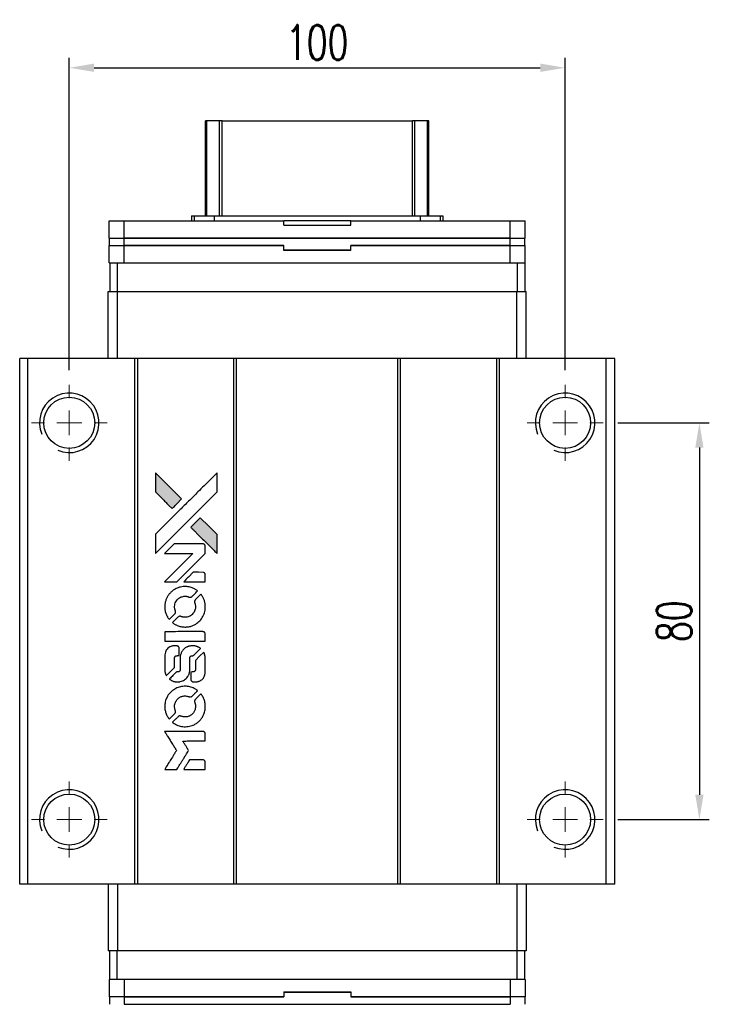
# Model space of a CAD drawing. Header units: millimetres. Extents: x 1354 to 1860, y 187 to 611.
# Tile 2 of 3: x 1386 to 1525, y 412 to 611. Entities that reach past the tile are written whole.
import ezdxf

# ---------------------------------------------------------------- set-up
doc = ezdxf.new("R2010")
doc.units = ezdxf.units.MM
doc.header["$LTSCALE"] = 2
doc.header["$PDSIZE"] = -1
doc.layers.add('DIM', color=4, linetype='Continuous')
doc.styles.add('DIM-7', font='SIMPLEX.shx', dxfattribs={"width": 0.7, "bigfont": 'chineset.shx'})
doc.dimstyles.new('CNS', dxfattribs={"dimtxt": 3.5, "dimasz": 2.5, "dimexe": 1, "dimexo": 1.5, "dimgap": 0.09, "dimtad": 0, "dimdsep": 46, "dimtxsty": 'DIM-7', "dimcen": 0.09, "dimclrd": 1, "dimclre": 1, "dimclrt": 4, "dimadec": 0, "dimazin": 0, "dimtfac": 1, "dimtix": 1, "dimtmove": 2, "dimatfit": 3, "dimfxl": 1, "dimtvp": 0.971429, "dimtolj": 1, "dimarcsym": 0})

# ---------------------------------------------------------------- blocks, each defined once
blk = doc.blocks.new('SW_CENTERMARKSYMBOL_3')
at = {"color": 0, "linetype": 'Continuous', "lineweight": 18}
for p, q in [((0, 5), (0, 7.65)), ((0, 0), (0, 2.5)), ((-5, 0), (-7.65, 0)), ((0, 0), (-2.5, 0)), ((0, 0), (0, -2.5)), ((0, 0), (2.5, 0)), ((5, 0), (7.65, 0)), ((0, -5), (0, -7.65))]:
    blk.add_line(p, q, dxfattribs=at)
blk = doc.blocks.new('SW_CENTERMARKSYMBOL_4')
at = {"color": 0, "linetype": 'Continuous', "lineweight": 18}
for p, q in [((0, 5), (0, 7.65)), ((0, 0), (0, 2.5)), ((-5, 0), (-7.65, 0)), ((0, 0), (-2.5, 0)), ((0, 0), (0, -2.5)), ((0, 0), (2.5, 0)), ((5, 0), (7.65, 0)), ((0, -5), (0, -7.65))]:
    blk.add_line(p, q, dxfattribs=at)
blk = doc.blocks.new('SW_CENTERMARKSYMBOL_5')
at = {"color": 0, "linetype": 'Continuous', "lineweight": 18}
for p, q in [((0, 5), (0, 7.65)), ((0, 0), (0, 2.5)), ((-5, 0), (-7.65, 0)), ((0, 0), (-2.5, 0)), ((0, 0), (0, -2.5)), ((0, 0), (2.5, 0)), ((5, 0), (7.65, 0)), ((0, -5), (0, -7.65))]:
    blk.add_line(p, q, dxfattribs=at)
blk = doc.blocks.new('SW_CENTERMARKSYMBOL_6')
at = {"color": 0, "linetype": 'Continuous', "lineweight": 18}
for p, q in [((0, 5), (0, 7.65)), ((0, 0), (0, 2.5)), ((-5, 0), (-7.65, 0)), ((0, 0), (-2.5, 0)), ((0, 0), (0, -2.5)), ((0, 0), (2.5, 0)), ((5, 0), (7.65, 0)), ((0, -5), (0, -7.65))]:
    blk.add_line(p, q, dxfattribs=at)
blk = doc.blocks.new('LOGO')
at = {"linetype": 'Continuous'}
h = blk.add_hatch(color=22, dxfattribs=at)
h.dxf.hatch_style = 1
h.paths.add_polyline_path([(513.28, 1429.74), (513.28, 1427.8), (513.28, 1425.87), (514.96, 1424.21, 0.000288), (515.6, 1423.57, 0.000479), (516.15, 1423.03, 0.000013), (516.64, 1422.54, 0.197177), (516.65, 1422.54, 0.197497), (516.65, 1422.54, 0.00004), (516.94, 1422.82, 0.000834), (517.25, 1423.13, 0.000506), (517.61, 1423.5), (518.57, 1424.46), (515.93, 1427.1)])
h.paths.add_polyline_path([(522.33, 1420.69), (521.37, 1419.73, 0.000476), (521, 1419.36, 0.000789), (520.69, 1419.05, 0.000035), (520.41, 1418.76, 0.19758), (520.41, 1418.76, 0.198396), (520.41, 1418.75, 0.000019), (520.8, 1418.37, 0.000582), (521.22, 1417.94, 0.000351), (521.72, 1417.44, 0.000108), (523.84, 1415.33, 0.000692), (524.92, 1414.26, 0.000077), (525.67, 1413.52, 0.197527), (525.69, 1413.51, 0.410181), (525.71, 1413.52, 0.000493), (525.71, 1413.92, 0.002424), (525.71, 1414.46, 0.000529), (525.72, 1415.41), (525.72, 1417.3), (524.02, 1418.99)])
at = {"color": 22}
for points in [[(514.96, 1424.21, 0.000288), (515.6, 1423.57, 0.000479), (516.15, 1423.03, 0.000013), (516.64, 1422.54, 0.197177), (516.65, 1422.54, 0.197497), (516.65, 1422.54, 0.00004), (516.94, 1422.82, 0.000836), (517.25, 1423.13, 0.000505), (517.61, 1423.5), (518.57, 1424.46), (515.93, 1427.1), (513.28, 1429.74), (513.28, 1427.8), (513.28, 1425.87)], [(515.61, 1415.78, -0.000056), (516.77, 1416.94, -0.000021), (518.39, 1418.56, -0.000021), (520.16, 1420.33, -0.000025), (521.82, 1421.99), (525.72, 1425.87), (525.71, 1427.79), (525.71, 1429.72), (523.09, 1427.12, 0.000274), (521.84, 1425.87, 0.000123), (520.19, 1424.23, 0.000121), (518.45, 1422.5, 0.000165), (516.88, 1420.93), (513.28, 1417.34), (513.28, 1415.4), (513.28, 1413.46)], [(521.72, 1417.44, 0.000108), (523.84, 1415.33, 0.000692), (524.92, 1414.26, 0.000077), (525.67, 1413.52, 0.197527), (525.69, 1413.51, 0.410182), (525.71, 1413.52, 0.000493), (525.71, 1413.92, 0.002424), (525.71, 1414.46, 0.000529), (525.72, 1415.41), (525.72, 1417.3), (524.02, 1418.99), (522.33, 1420.69), (521.37, 1419.73, 0.000476), (521, 1419.36, 0.000789), (520.69, 1419.05, 0.000035), (520.41, 1418.76, 0.19758), (520.41, 1418.76, 0.198396), (520.41, 1418.75, 0.000019), (520.8, 1418.37, 0.000582), (521.22, 1417.94, 0.000351)], [(516.36, 1407.75), (517.6, 1407.75), (520.46, 1410.62), (523.32, 1413.48), (523.32, 1414.28, 0.0008), (523.31, 1414.79, 0.010795), (523.31, 1414.98, 0.030495), (523.29, 1415.08, 0.080372), (523.27, 1415.15, 0.03816), (523.23, 1415.22, 0.041799), (523.17, 1415.28, 0.042486), (523.11, 1415.33, 0.042078), (523.04, 1415.37, 0.099276), (522.95, 1415.39, 0.003302), (522.55, 1415.39, 0.002586), (521.85, 1415.4, 0.000204), (520, 1415.39), (517.04, 1415.39), (516.09, 1414.44), (515.14, 1413.48), (517.99, 1413.47), (520.84, 1413.46), (518.02, 1410.66, 0.000253), (516.93, 1409.58, 0.000412), (516.02, 1408.66, 0.000041), (515.19, 1407.84, 0.041338), (515.16, 1407.8), (515.12, 1407.75)], [(521.16, 1407.75), (523.32, 1407.75), (523.32, 1408.55), (523.31, 1409.36), (523.25, 1409.45, 0.03146), (523.22, 1409.49, 0.026444), (523.19, 1409.54, 0.026444), (523.15, 1409.57, 0.031457), (523.1, 1409.6), (523.01, 1409.66), (521.94, 1409.67), (520.87, 1409.67), (519.94, 1408.72, 0.000745), (519.58, 1408.36, 0.001228), (519.28, 1408.05, 0.000087), (519.01, 1407.77, 0.195134), (519, 1407.76, 0.412117), (519.01, 1407.76, 0.000048), (519.64, 1407.75, 0.00109), (520.34, 1407.75, 0.000653)], [(515.19, 1402.27, 0.023681), (515.24, 1401.94, 0.022402), (515.32, 1401.6, 0.021929), (515.44, 1401.26, 0.020503), (515.59, 1400.93, 0.013745), (515.69, 1400.74, 0.009767), (515.81, 1400.53, 0.009658), (515.93, 1400.35, 0.027804), (516.02, 1400.22), (516.06, 1400.18), (516.66, 1400.77, 0.002053), (516.95, 1401.06, 0.006738), (517.13, 1401.26, 0.007826), (517.26, 1401.39, 0.063909), (517.3, 1401.46, 0.061532), (517.34, 1401.57, 0.068674), (517.35, 1401.68, 0.052072), (517.33, 1401.81, 0.019648), (517.27, 1401.99, -0.018366), (517.21, 1402.2, -0.0288), (517.17, 1402.39, -0.029061), (517.15, 1402.58, -0.019155), (517.15, 1402.81, -0.053809), (517.22, 1403.28, -0.058833), (517.39, 1403.72, -0.058566), (517.66, 1404.11, -0.052525), (518.02, 1404.44, -0.044733), (518.32, 1404.63, -0.040573), (518.67, 1404.76, -0.041123), (519.02, 1404.84, -0.04951), (519.36, 1404.85, -0.017369), (519.52, 1404.84, -0.024255), (519.67, 1404.81, -0.023787), (519.81, 1404.77, -0.015798), (519.96, 1404.71, 0.010631), (520.06, 1404.67, 0.033653), (520.13, 1404.65, 0.037806), (520.2, 1404.64, 0.016307), (520.29, 1404.64, 0.068179), (520.46, 1404.67, 0.095747), (520.6, 1404.74, 0.033418), (520.78, 1404.9, 0.002133), (521.29, 1405.42, 0.001452), (521.57, 1405.71, 0.012393), (521.7, 1405.84, 0.020479), (521.76, 1405.92, 0.344362), (521.76, 1405.95, 0.074287), (521.69, 1406.02, 0.005454), (521.47, 1406.16, 0.008391), (521.24, 1406.3, 0.017097), (521.05, 1406.4, 0.027375), (520.66, 1406.56, 0.02835), (520.27, 1406.68, 0.027723), (519.85, 1406.76, 0.023913), (519.4, 1406.79, 0.027047), (518.87, 1406.78, 0.031685), (518.37, 1406.71, 0.032425), (517.89, 1406.57, 0.031013), (517.43, 1406.38, 0.037914), (516.88, 1406.05, 0.040153), (516.4, 1405.65, 0.039834), (515.98, 1405.18, 0.036173), (515.64, 1404.63, 0.040752), (515.4, 1404.09, 0.035885), (515.24, 1403.5, 0.035491), (515.17, 1402.88, 0.037615)], [(516.85, 1399.42, 0.018008), (517.03, 1399.3, 0.009842), (517.25, 1399.17, 0.009807), (517.48, 1399.05, 0.015716), (517.68, 1398.96, 0.048467), (518.41, 1398.73, 0.045841), (519.19, 1398.64, 0.046006), (519.96, 1398.69, 0.049638), (520.69, 1398.88, 0.064819), (521.64, 1399.39, 0.06695), (522.42, 1400.11, 0.066691), (522.98, 1401.02, 0.063505), (523.3, 1402.06, 0.03135), (523.32, 1402.32, 0.010439), (523.33, 1402.71, 0.010391), (523.32, 1403.11, 0.032408), (523.29, 1403.37, 0.015696), (523.23, 1403.67, 0.018095), (523.15, 1403.96, 0.018551), (523.05, 1404.24, 0.018352), (522.93, 1404.51, 0.015568), (522.84, 1404.68, 0.009832), (522.72, 1404.89, 0.009795), (522.6, 1405.07, 0.023727), (522.5, 1405.21), (522.46, 1405.26), (521.86, 1404.67, 0.001528), (521.53, 1404.34, 0.010022), (521.36, 1404.17, 0.019586), (521.27, 1404.06, 0.061865), (521.22, 1403.98, 0.055054), (521.18, 1403.85, 0.061607), (521.17, 1403.73, 0.048725), (521.19, 1403.58, 0.020221), (521.24, 1403.39, -0.017722), (521.31, 1403.18, -0.02685), (521.34, 1402.99, -0.02759), (521.36, 1402.81, -0.020233), (521.36, 1402.6, -0.04793), (521.3, 1402.21, -0.048386), (521.17, 1401.84, -0.047866), (520.97, 1401.49, -0.044964), (520.7, 1401.19, -0.04333), (520.38, 1400.93, -0.050921), (520.04, 1400.75, -0.051473), (519.67, 1400.64, -0.0459), (519.27, 1400.6, -0.019014), (519.08, 1400.61, -0.024114), (518.9, 1400.63, -0.025081), (518.73, 1400.67, -0.023892), (518.57, 1400.72, 0.008624), (518.44, 1400.77, 0.026486), (518.35, 1400.8, 0.035074), (518.27, 1400.81, 0.02756), (518.18, 1400.81, 0.087163), (518.05, 1400.79, 0.073291), (517.92, 1400.71, 0.028074), (517.73, 1400.55, 0.002594), (517.3, 1400.13), (516.7, 1399.52)], [(519.24, 1395.78), (523.31, 1395.78), (523.31, 1396.58), (523.31, 1397.38), (523.26, 1397.47, 0.071429), (523.21, 1397.55, 0.054799), (523.13, 1397.62, 0.053585), (523.03, 1397.67, 0.060698), (522.93, 1397.7, 0.033975), (522.76, 1397.71), (520.69, 1397.71, 0.000726), (518.66, 1397.71, 0.001084), (516.89, 1397.7), (515.16, 1397.69), (515.16, 1396.73), (515.16, 1395.77)], [(515.18, 1389.81, 0.018538), (515.19, 1389.69, 0.010695), (515.22, 1389.54, 0.01068), (515.25, 1389.4, 0.017678), (515.29, 1389.28, 0.013849), (515.34, 1389.14, 0.011814), (515.4, 1389, 0.004513), (515.46, 1388.86, 0.290035), (515.48, 1388.85, 0.196418), (515.49, 1388.86, 0.000124), (515.73, 1389.09, 0.001477), (516, 1389.35, 0.000898), (516.31, 1389.66), (517.12, 1390.48), (517.13, 1391.49, -0.001471), (517.13, 1392.26, -0.028714), (517.15, 1392.5, -0.097073), (517.19, 1392.63, -0.084199), (517.29, 1392.75, -0.042698), (517.36, 1392.8, -0.053912), (517.43, 1392.84, -0.051004), (517.52, 1392.86, -0.032967), (517.62, 1392.86, 0.00807), (517.67, 1392.86, 0.003023), (517.75, 1392.87, 0.002994), (517.82, 1392.87, 0.003629), (517.9, 1392.88), (518.07, 1392.89), (518.07, 1393.67, 0.001618), (518.07, 1394.04, 0.005206), (518.07, 1394.28, 0.00535), (518.06, 1394.46, 0.060675), (518.05, 1394.52, 0.048484), (518.03, 1394.56, 0.02389), (518.01, 1394.61, 0.022812), (517.98, 1394.65, 0.02462), (517.94, 1394.69, 0.061781), (517.84, 1394.77, 0.080179), (517.74, 1394.81, 0.048561), (517.58, 1394.83, 0.010021), (517.31, 1394.84, 0.016602), (516.95, 1394.83, 0.031409), (516.66, 1394.79, 0.036474), (516.41, 1394.72, 0.03439), (516.16, 1394.62, 0.065928), (515.78, 1394.35, 0.069066), (515.48, 1393.99, 0.065697), (515.28, 1393.55, 0.051559), (515.18, 1393.04, 0.020904), (515.17, 1392.76, 0.000451), (515.17, 1391.42, 0.000419), (515.17, 1390.07, 0.022759)], [(516.23, 1388.03, 0.023289), (516.43, 1387.9, 0.026845), (516.62, 1387.8, 0.026047), (516.83, 1387.72, 0.019751), (517.07, 1387.66, 0.013249), (517.21, 1387.63, 0.025169), (517.32, 1387.61, 0.016532), (517.45, 1387.61, 0.002937), (517.71, 1387.61, 0.003317), (517.94, 1387.61, 0.011808), (518.09, 1387.61, 0.01777), (518.2, 1387.62, 0.021476), (518.3, 1387.64, 0.04325), (518.73, 1387.78, 0.045753), (519.13, 1387.98, 0.04649), (519.47, 1388.25, 0.047672), (519.76, 1388.58, 0.025315), (519.85, 1388.72, 0.015208), (519.94, 1388.9, 0.01512), (520.03, 1389.08, 0.022488), (520.09, 1389.24, 0.027857), (520.16, 1389.5, 0.034138), (520.19, 1389.75, 0.014286), (520.2, 1390.12, 0.00124), (520.2, 1391.08, -0.00103), (520.2, 1391.66, -0.002552), (520.21, 1392.09, -0.001594), (520.21, 1392.42, -0.047676), (520.22, 1392.5, -0.085307), (520.28, 1392.64, -0.097789), (520.38, 1392.75, -0.085947), (520.52, 1392.82, -0.051339), (520.71, 1392.86, 0.014634), (520.78, 1392.86, 0.015028), (520.84, 1392.87, 0.014927), (520.89, 1392.89, 0.059415), (520.93, 1392.9, 0.070595), (520.99, 1392.95, 0.00028), (521.68, 1393.62, 0.000111), (522.38, 1394.32, 0.200239), (522.39, 1394.35, 0.268906), (522.38, 1394.36, 0.001866), (522.21, 1394.46, 0.007532), (522.05, 1394.55, 0.017818), (521.92, 1394.61, 0.013256), (521.79, 1394.66, 0.011636), (521.64, 1394.71, 0.011528), (521.49, 1394.76, 0.012303), (521.34, 1394.8, 0.0423), (521.11, 1394.83, 0.013657), (520.76, 1394.83, 0.013857), (520.42, 1394.82, 0.037428), (520.17, 1394.79, 0.014927), (520.01, 1394.75, 0.0122), (519.83, 1394.69, 0.012518), (519.67, 1394.64, 0.023062), (519.55, 1394.58, 0.065961), (519.09, 1394.27, 0.06055), (518.71, 1393.84, 0.059676), (518.44, 1393.33, 0.060497), (518.3, 1392.77, 0.025683), (518.29, 1392.65, 0.001528), (518.29, 1392.29, 0.002124), (518.28, 1391.83, 0.001173), (518.28, 1391.27, -0.000809), (518.28, 1390.29, -0.017164), (518.27, 1390, -0.063931), (518.24, 1389.85, -0.108429), (518.17, 1389.74, -0.052941), (518.1, 1389.68, -0.063675), (518.02, 1389.63, -0.050562), (517.91, 1389.61, -0.020337), (517.77, 1389.59, 0.009897), (517.68, 1389.59, 0.016482), (517.61, 1389.58, 0.019019), (517.55, 1389.56, 0.06043), (517.51, 1389.55, 0.076267), (517.42, 1389.49, 0.00054), (516.79, 1388.85, 0.000307), (516.15, 1388.19, 0.142594), (516.12, 1388.14, 0.232419), (516.12, 1388.13, 0.022995), (516.15, 1388.1, 0.024627), (516.19, 1388.06, 0.015407)], [(520.45, 1387.92, 0.065483), (520.5, 1387.83, 0.053271), (520.57, 1387.74, 0.052018), (520.66, 1387.67, 0.0556), (520.76, 1387.62, 0.036839), (520.82, 1387.6, 0.026922), (520.9, 1387.59, 0.016905), (521, 1387.59, 0.004317), (521.17, 1387.59, 0.016369), (521.52, 1387.6, 0.029936), (521.81, 1387.64, 0.03418), (522.06, 1387.7, 0.031327), (522.31, 1387.81, 0.046935), (522.61, 1387.99, 0.054053), (522.86, 1388.22, 0.053701), (523.05, 1388.5, 0.045364), (523.19, 1388.83, 0.032479), (523.27, 1389.12, 0.03386), (523.3, 1389.41, 0.013578), (523.32, 1389.88, 0.001155), (523.32, 1391.07, 0.000413), (523.31, 1392.09, 0.005008), (523.3, 1392.48, 0.013199), (523.29, 1392.71, 0.033956), (523.27, 1392.86, 0.013909), (523.23, 1393.03, 0.010864), (523.17, 1393.21, 0.010938), (523.12, 1393.37, 0.028702), (523.07, 1393.48), (523.03, 1393.56), (522.19, 1392.74), (521.36, 1391.92), (521.36, 1390.96, -0.001504), (521.36, 1390.55, -0.00328), (521.36, 1390.24, -0.001901), (521.35, 1389.99, -0.061333), (521.34, 1389.93, -0.063621), (521.31, 1389.85, -0.048633), (521.25, 1389.77, -0.046769), (521.17, 1389.7, -0.047961), (521.09, 1389.64, -0.02678), (521.02, 1389.61, -0.050957), (520.95, 1389.59, -0.029398), (520.87, 1389.58, -0.00401), (520.7, 1389.58), (520.41, 1389.57), (520.41, 1388.8, 0.001061), (520.41, 1388.34, 0.009147), (520.42, 1388.13, 0.020721), (520.43, 1388.01, 0.051619)], [(515.19, 1382.19, 0.024131), (515.24, 1381.84, 0.022344), (515.33, 1381.49, 0.021883), (515.45, 1381.14, 0.020884), (515.6, 1380.79, 0.010669), (515.7, 1380.6, 0.010389), (515.82, 1380.41, 0.010913), (515.93, 1380.23, 0.022227), (516.02, 1380.11), (516.06, 1380.06), (516.67, 1380.68, 0.002452), (516.9, 1380.92, 0.003628), (517.1, 1381.13, 0.001662), (517.28, 1381.32, 0.070159), (517.31, 1381.36, 0.047671), (517.32, 1381.4, 0.018624), (517.33, 1381.45, 0.017921), (517.34, 1381.5, 0.018804), (517.35, 1381.56, 0.018255), (517.35, 1381.64, 0.041312), (517.34, 1381.7, 0.037164), (517.33, 1381.76, 0.012342), (517.29, 1381.84, -0.015101), (517.22, 1382.05, -0.035998), (517.18, 1382.21, -0.033244), (517.16, 1382.38, -0.011249), (517.15, 1382.62, -0.004059), (517.15, 1382.83, -0.019693), (517.16, 1382.94, -0.027943), (517.18, 1383.04, -0.014411), (517.2, 1383.15, -0.033089), (517.3, 1383.43, -0.033887), (517.43, 1383.69, -0.034021), (517.59, 1383.93, -0.033942), (517.78, 1384.14, -0.02816), (518.01, 1384.33, -0.035032), (518.23, 1384.48, -0.035269), (518.48, 1384.6, -0.029196), (518.75, 1384.69, -0.037862), (519.07, 1384.75, -0.043657), (519.37, 1384.75, -0.043064), (519.68, 1384.7, -0.035184), (520, 1384.6, 0.033699), (520.15, 1384.55, 0.052815), (520.28, 1384.53, 0.059167), (520.4, 1384.54, 0.058972), (520.52, 1384.58, 0.059208), (520.61, 1384.64, 0.021125), (520.73, 1384.74, 0.008691), (520.92, 1384.93, 0.000851), (521.37, 1385.39, 0.001873), (521.6, 1385.62, 0.013884), (521.71, 1385.74, 0.022355), (521.76, 1385.81, 0.341453), (521.76, 1385.84, 0.073011), (521.7, 1385.9, 0.004587), (521.48, 1386.04, 0.00748), (521.26, 1386.17, 0.016837), (521.08, 1386.27, 0.028606), (520.66, 1386.46, 0.031352), (520.23, 1386.59, 0.031004), (519.78, 1386.67, 0.0268), (519.3, 1386.69, 0.026698), (518.79, 1386.66, 0.03002), (518.31, 1386.58, 0.030357), (517.85, 1386.45, 0.028554), (517.4, 1386.25, 0.062944), (516.56, 1385.69, 0.062206), (515.88, 1384.94, 0.062448), (515.41, 1384.05, 0.064355), (515.18, 1383.07, 0.017377), (515.17, 1382.88, 0.008369), (515.17, 1382.63, 0.008367), (515.17, 1382.38, 0.01757)], [(516.84, 1379.31, 0.064158), (517.79, 1378.81, 0.06356), (518.83, 1378.56, 0.064004), (519.9, 1378.58, 0.066747), (520.91, 1378.87, 0.04321), (521.54, 1379.22, 0.044737), (522.1, 1379.66, 0.044901), (522.56, 1380.2, 0.044184), (522.93, 1380.81, 0.026293), (523.13, 1381.28, 0.033344), (523.25, 1381.73, 0.033227), (523.32, 1382.19, 0.025815), (523.33, 1382.7, 0.023119), (523.3, 1383.19, 0.031044), (523.22, 1383.62, 0.031337), (523.09, 1384.04, 0.024258), (522.89, 1384.48, 0.015622), (522.81, 1384.63, 0.008495), (522.7, 1384.82, 0.008415), (522.59, 1384.99, 0.020814), (522.5, 1385.11), (522.45, 1385.17), (521.86, 1384.58, 0.002843), (521.42, 1384.14, 0.033917), (521.26, 1383.96, 0.087906), (521.2, 1383.83, 0.073302), (521.17, 1383.67, 0.022047), (521.18, 1383.59, 0.026465), (521.19, 1383.52, 0.022233), (521.21, 1383.44, 0.009985), (521.24, 1383.33, -0.039011), (521.33, 1382.95, -0.044398), (521.36, 1382.58, -0.045096), (521.32, 1382.22, -0.04265), (521.22, 1381.86, -0.071154), (520.94, 1381.35, -0.068827), (520.53, 1380.93, -0.068713), (520.02, 1380.64, -0.070507), (519.45, 1380.51, -0.028605), (519.21, 1380.5, -0.031418), (518.97, 1380.52, -0.031044), (518.74, 1380.57, -0.02668), (518.5, 1380.64, 0.038913), (518.36, 1380.69, 0.043732), (518.22, 1380.71, 0.047754), (518.09, 1380.7, 0.075756), (517.99, 1380.67, 0.07294), (517.93, 1380.63, 0.003456), (517.77, 1380.48, 0.005023), (517.57, 1380.29, 0.002422), (517.31, 1380.03, 0.000819), (517.08, 1379.8, 0.001349), (516.88, 1379.61, 0.0001), (516.71, 1379.43, 0.205335), (516.7, 1379.42, 0.219821), (516.71, 1379.42, 0.002494), (516.75, 1379.39, 0.007089), (516.79, 1379.35, 0.004494)], [(516.38, 1369.92), (517.61, 1369.92), (517.82, 1370.25, -0.000297), (517.94, 1370.46, -0.000037), (518.22, 1370.91, -0.000043), (518.55, 1371.45, -0.000036), (518.9, 1372.02, 0.000044), (519.24, 1372.57, 0.000063), (519.54, 1373.07, 0.000035), (519.8, 1373.49, 0.0009), (519.87, 1373.61), (519.97, 1373.77), (519.84, 1373.99, 0.001175), (519.76, 1374.11, 0.000208), (519.62, 1374.34, 0.000225), (519.45, 1374.62, 0.000203), (519.27, 1374.9, -0.000711), (519.1, 1375.17, -0.001119), (518.96, 1375.4, -0.000263), (518.83, 1375.6, -0.04589), (518.82, 1375.63, -0.519312), (518.84, 1375.65, -0.001914), (519.17, 1375.65, -0.003124), (519.71, 1375.66, -0.000285), (521.07, 1375.66), (523.32, 1375.66), (523.32, 1376.44, 0.001727), (523.32, 1377.01, 0.025279), (523.31, 1377.21, 0.073886), (523.28, 1377.32, 0.07426), (523.21, 1377.42, 0.03264), (523.19, 1377.45, 0.01784), (523.16, 1377.48, 0.017712), (523.12, 1377.51, 0.026854), (523.09, 1377.53), (523.01, 1377.57), (519.07, 1377.57), (515.14, 1377.58), (515.17, 1377.53, -0.004595), (515.19, 1377.5, -0.00016), (515.26, 1377.38, -0.000298), (515.35, 1377.24, -0.000208), (515.45, 1377.08, 0.000986), (515.74, 1376.61, 0.00025), (516.22, 1375.85, 0.000268), (516.72, 1375.05, 0.000436), (517.16, 1374.36, -0.002932), (517.3, 1374.13, -0.004718), (517.41, 1373.94, -0.001113), (517.51, 1373.77, -0.227179), (517.52, 1373.75, -0.045982), (517.51, 1373.73, -0.000145), (517.36, 1373.5, -0.000825), (517.2, 1373.24, -0.000517), (517.02, 1372.94, 0.000056), (516.37, 1371.9, 0.000289), (516.01, 1371.32, 0.000481), (515.75, 1370.89, 0.000418), (515.47, 1370.44), (515.15, 1369.92)], [(521.15, 1369.92), (523.32, 1369.92), (523.32, 1370.7, 0.000842), (523.32, 1371.21, 0.010591), (523.31, 1371.4, 0.028995), (523.3, 1371.5, 0.069543), (523.28, 1371.58, 0.051063), (523.24, 1371.65, 0.039932), (523.18, 1371.72, 0.039414), (523.11, 1371.77, 0.045845), (523.04, 1371.81, 0.094811), (522.96, 1371.83, 0.007124), (522.75, 1371.84, 0.004713), (522.39, 1371.84, 0.000534), (521.56, 1371.84), (520.16, 1371.84), (520.03, 1371.64, 0.000828), (519.68, 1371.07, 0.000879), (519.33, 1370.5, 0.000048), (518.99, 1369.94, 0.137596), (518.99, 1369.92, 0.413028), (518.99, 1369.92, 0.000016), (519.62, 1369.92, 0.000623), (520.32, 1369.92, 0.000374)]]:
    blk.add_lwpolyline(points, format="xyb", close=True, dxfattribs=at)
blk = doc.blocks.new('*D68')
at = {"layer": 'DEFPOINTS', "color": 0}
for p in [(1495.69, 600.97), (1395.69, 537.03), (1495.69, 537.03)]:
    blk.add_point(p, dxfattribs=at)
at = {"layer": 'DIM', "color": 7, "lineweight": -2}
for p, q in [((1395.69, 540.03), (1395.69, 602.97)), ((1495.69, 540.03), (1495.69, 602.97)), ((1400.69, 600.97), (1490.69, 600.97))]:
    blk.add_line(p, q, dxfattribs=at)
at = {"layer": 'DIM', "color": 7}
for points in [[(1400.69, 601.81), (1400.69, 600.14), (1395.69, 600.97)], [(1490.69, 601.81), (1490.69, 600.14), (1495.69, 600.97)]]:
    blk.add_solid(points, dxfattribs=at)
at = {"layer": 'DIM', "color": 7, "insert": (1445.69, 606.07), "char_height": 7, "attachment_point": 5, "style": 'DIM-7'}
blk.add_mtext('\\A1;100', dxfattribs=at)
blk = doc.blocks.new('*D69')
at = {"layer": 'DEFPOINTS', "color": 0}
for p in [(1503.34, 529.38), (1503.34, 449.38), (1522.77, 449.38)]:
    blk.add_point(p, dxfattribs=at)
at = {"layer": 'DIM', "color": 7, "lineweight": -2}
for p, q in [((1506.34, 529.38), (1524.77, 529.38)), ((1522.77, 524.38), (1522.77, 454.38)), ((1506.34, 449.38), (1524.77, 449.38))]:
    blk.add_line(p, q, dxfattribs=at)
at = {"layer": 'DIM', "color": 7}
for points in [[(1521.94, 524.38), (1523.6, 524.38), (1522.77, 529.38)], [(1521.94, 454.38), (1523.6, 454.38), (1522.77, 449.38)]]:
    blk.add_solid(points, dxfattribs=at)
at = {"layer": 'DIM', "color": 7, "insert": (1517.67, 489.38), "char_height": 7, "attachment_point": 5, "rotation": 90, "style": 'DIM-7'}
blk.add_mtext('\\A1;80', dxfattribs=at)

msp = doc.modelspace()

# ---------------------------------------------------------------- linework, layer by layer
at = {"color": 7, "linetype": 'Continuous', "lineweight": 25}
for p, q in [((1423.19, 571.132), (1423.19, 590.243)), ((1423.43, 571.132), (1423.43, 590.243)), ((1426.006, 571.132), (1426.006, 590.243)), ((1426.5, 590.243), (1464.88, 590.243)), ((1426.5, 571.132), (1426.5, 590.243)), ((1464.88, 571.132), (1464.88, 590.243)), ((1465.374, 571.132), (1465.374, 590.243)), ((1467.95, 571.132), (1467.95, 590.243)), ((1468.19, 571.132), (1468.19, 590.243)), ((1403.765, 566.632), (1403.765, 570.132)), ((1403.765, 570.132), (1406.765, 570.132)), ((1406.765, 566.632), (1406.765, 570.132)), ((1406.765, 570.132), (1438.94, 570.132)), ((1420.337, 571.132), (1420.337, 570.132)), ((1420.337, 571.132), (1420.89, 571.132)), ((1420.89, 571.132), (1420.89, 570.132)), ((1420.89, 571.132), (1424.904, 571.132)), ((1424.904, 571.132), (1424.904, 570.132)), ((1424.904, 571.132), (1466.476, 571.132)), ((1438.94, 569.232), (1438.94, 570.132)), ((1452.44, 570.132), (1438.94, 570.132)), ((1452.44, 569.232), (1452.44, 570.132)), ((1452.44, 570.132), (1484.615, 570.132)), ((1466.476, 571.132), (1466.476, 570.132)), ((1466.476, 571.132), (1470.49, 571.132)), ((1470.49, 571.132), (1470.49, 570.132)), ((1470.49, 571.132), (1471.043, 571.132)), ((1471.043, 571.132), (1471.043, 570.132)), ((1484.615, 566.632), (1484.615, 570.132)), ((1484.615, 570.132), (1487.615, 570.132)), ((1487.615, 566.632), (1487.615, 570.132)), ((1438.94, 569.232), (1452.44, 569.232)), ((1403.765, 566.632), (1406.765, 566.632)), ((1403.79, 565.132), (1403.79, 566.632)), ((1406.765, 566.632), (1484.615, 566.632)), ((1406.79, 565.132), (1406.79, 566.632)), ((1484.59, 566.632), (1406.79, 566.632)), ((1484.59, 565.132), (1484.59, 566.632)), ((1484.615, 566.632), (1487.615, 566.632)), ((1487.59, 565.132), (1487.59, 566.632)), ((1403.765, 561.632), (1403.765, 565.132)), ((1403.765, 565.132), (1406.765, 565.132)), ((1406.765, 561.632), (1406.765, 565.132)), ((1406.765, 565.132), (1438.94, 565.132)), ((1438.94, 565.132), (1406.79, 565.132)), ((1438.94, 564.232), (1438.94, 565.132)), ((1438.94, 564.132), (1438.94, 565.132)), ((1438.94, 564.232), (1452.44, 564.232)), ((1452.44, 564.132), (1438.94, 564.132)), ((1452.44, 564.232), (1452.44, 565.132)), ((1452.44, 565.132), (1484.615, 565.132)), ((1484.59, 565.132), (1452.44, 565.132)), ((1452.44, 564.132), (1452.44, 565.132)), ((1484.615, 561.632), (1484.615, 565.132)), ((1484.615, 565.132), (1487.615, 565.132)), ((1487.615, 561.632), (1487.615, 565.132)), ((1403.765, 561.632), (1403.84, 561.632)), ((1403.84, 561.632), (1403.84, 555.882)), ((1403.84, 561.632), (1405.34, 561.632)), ((1405.34, 561.632), (1405.34, 555.882)), ((1405.34, 561.632), (1486.04, 561.632)), ((1486.04, 561.632), (1486.04, 555.882)), ((1486.04, 561.632), (1487.54, 561.632)), ((1487.54, 561.632), (1487.615, 561.632)), ((1487.54, 561.632), (1487.54, 555.882)), ((1403.54, 542.382), (1403.54, 555.882)), ((1403.54, 555.882), (1405.44, 555.882)), ((1405.44, 542.382), (1405.44, 555.882)), ((1405.44, 555.882), (1485.94, 555.882)), ((1485.94, 542.382), (1485.94, 555.882)), ((1485.94, 555.882), (1487.84, 555.882)), ((1487.84, 542.382), (1487.84, 555.882)), ((1385.69, 436.382), (1385.69, 542.382)), ((1387.34, 542.382), (1385.69, 542.382)), ((1387.34, 436.382), (1387.34, 542.382)), ((1408.94, 542.382), (1387.34, 542.382)), ((1408.94, 436.382), (1408.94, 542.382)), ((1409.49, 542.382), (1408.94, 542.382)), ((1409.49, 436.382), (1409.49, 542.382)), ((1428.89, 542.382), (1409.49, 542.382)), ((1428.89, 436.382), (1428.89, 542.382)), ((1429.44, 542.382), (1428.89, 542.382)), ((1429.44, 436.382), (1429.44, 542.382)), ((1461.94, 542.382), (1429.44, 542.382)), ((1461.94, 436.382), (1461.94, 542.382)), ((1462.49, 542.382), (1461.94, 542.382)), ((1462.49, 436.382), (1462.49, 542.382)), ((1481.89, 542.382), (1462.49, 542.382)), ((1481.89, 436.382), (1481.89, 542.382)), ((1482.44, 542.382), (1481.89, 542.382)), ((1482.44, 436.382), (1482.44, 542.382)), ((1503.94, 542.382), (1482.44, 542.382)), ((1503.94, 436.382), (1503.94, 542.382)), ((1505.69, 542.382), (1503.94, 542.382)), ((1505.69, 436.382), (1505.69, 542.382)), ((1387.34, 436.382), (1385.69, 436.382)), ((1408.94, 436.382), (1387.34, 436.382)), ((1403.54, 436.382), (1403.54, 422.882)), ((1405.44, 436.382), (1405.44, 422.882)), ((1409.49, 436.382), (1408.94, 436.382)), ((1428.89, 436.382), (1409.49, 436.382)), ((1429.44, 436.382), (1428.89, 436.382)), ((1461.94, 436.382), (1429.44, 436.382)), ((1462.49, 436.382), (1461.94, 436.382)), ((1481.89, 436.382), (1462.49, 436.382)), ((1482.44, 436.382), (1481.89, 436.382)), ((1503.94, 436.382), (1482.44, 436.382)), ((1485.94, 436.382), (1485.94, 422.882)), ((1487.84, 436.382), (1487.84, 422.882)), ((1505.69, 436.382), (1503.94, 436.382)), ((1405.44, 422.882), (1403.54, 422.882)), ((1403.84, 417.132), (1403.84, 422.882)), ((1405.34, 417.132), (1405.34, 422.882)), ((1485.94, 422.882), (1405.44, 422.882)), ((1487.84, 422.882), (1485.94, 422.882)), ((1486.04, 417.132), (1486.04, 422.882)), ((1487.54, 417.132), (1487.54, 422.882)), ((1403.765, 417.132), (1403.765, 413.632)), ((1403.84, 417.132), (1403.765, 417.132)), ((1405.34, 417.132), (1403.84, 417.132)), ((1486.04, 417.132), (1405.34, 417.132)), ((1406.765, 417.132), (1406.765, 413.632)), ((1484.615, 417.132), (1484.615, 413.632)), ((1487.54, 417.132), (1486.04, 417.132)), ((1487.615, 417.132), (1487.54, 417.132)), ((1487.615, 417.132), (1487.615, 413.632)), ((1406.765, 413.632), (1403.765, 413.632)), ((1403.79, 413.632), (1403.79, 412.132)), ((1438.94, 413.632), (1406.765, 413.632)), ((1406.79, 413.632), (1406.79, 412.132)), ((1406.79, 413.632), (1438.94, 413.632)), ((1438.94, 414.632), (1438.94, 413.632)), ((1438.94, 414.632), (1452.44, 414.632)), ((1438.94, 414.532), (1438.94, 413.632)), ((1452.44, 414.532), (1438.94, 414.532)), ((1452.44, 414.632), (1452.44, 413.632)), ((1452.44, 414.532), (1452.44, 413.632)), ((1484.615, 413.632), (1452.44, 413.632)), ((1452.44, 413.632), (1484.59, 413.632)), ((1484.59, 413.632), (1484.59, 412.132)), ((1487.615, 413.632), (1484.615, 413.632)), ((1487.59, 413.632), (1487.59, 412.132)), ((1406.79, 412.132), (1484.59, 412.132))]:
    msp.add_line(p, q, dxfattribs=at)
for centre in [(1395.69, 529.382), (1495.69, 529.382), (1395.69, 449.382), (1495.69, 449.382)]:
    msp.add_circle(centre, 5.15, dxfattribs=at)
for centre in [(1395.69, 529.382), (1495.69, 529.382), (1395.69, 449.382), (1495.69, 449.382)]:
    msp.add_arc(centre, 6, 247.5, 202.5)
for points, knots in [([(1423.43, 590.243), (1423.368, 590.243), (1423.302, 590.243), (1423.212, 590.243), (1423.19, 590.243), (1423.19, 590.243)], [0, 0, 0, 0, 0.5, 0.5, 1, 1, 1, 1]), ([(1426.006, 590.243), (1425.959, 590.243), (1425.865, 590.243), (1425.575, 590.243), (1425.379, 590.243), (1424.908, 590.243), (1424.632, 590.243), (1424.045, 590.243), (1423.735, 590.243), (1423.43, 590.243)], [0, 0, 0, 0, 0.25, 0.25, 0.5, 0.5, 0.75, 0.75, 1, 1, 1, 1]), ([(1426.5, 590.243), (1426.446, 590.243), (1426.388, 590.243), (1426.275, 590.243), (1426.221, 590.243), (1426.127, 590.243), (1426.088, 590.243), (1426.031, 590.243), (1426.014, 590.243), (1426.006, 590.243)], [0, 0, 0, 0, 0.25, 0.25, 0.5, 0.5, 0.75, 0.75, 1, 1, 1, 1]), ([(1465.374, 590.243), (1465.366, 590.243), (1465.348, 590.243), (1465.292, 590.243), (1465.253, 590.243), (1465.159, 590.243), (1465.105, 590.243), (1464.992, 590.243), (1464.934, 590.243), (1464.88, 590.243)], [0, 0, 0, 0, 0.25, 0.25, 0.5, 0.5, 0.75, 0.75, 1, 1, 1, 1]), ([(1467.95, 590.243), (1467.645, 590.243), (1467.334, 590.243), (1466.748, 590.243), (1466.472, 590.243), (1466.001, 590.243), (1465.805, 590.243), (1465.515, 590.243), (1465.421, 590.243), (1465.374, 590.243)], [0, 0, 0, 0, 0.25, 0.25, 0.5, 0.5, 0.75, 0.75, 1, 1, 1, 1]), ([(1468.19, 590.243), (1468.19, 590.243), (1468.167, 590.243), (1468.077, 590.243), (1468.012, 590.243), (1467.95, 590.243)], [0, 0, 0, 0, 0.5, 0.5, 1, 1, 1, 1])]:
    msp.add_open_spline(points, degree=3, knots=knots, dxfattribs=at)

# ---------------------------------------------------------------- block references
at = {"color": 7, "linetype": 'Continuous', "lineweight": 0}
for name, p in [('SW_CENTERMARKSYMBOL_3', (1395.69, 529.382)), ('SW_CENTERMARKSYMBOL_6', (1495.69, 529.382)), ('SW_CENTERMARKSYMBOL_4', (1395.69, 449.382)), ('SW_CENTERMARKSYMBOL_5', (1495.69, 449.382))]:
    msp.add_blockref(name, p, dxfattribs=at)
at = {"layer": 'DIM'}
msp.add_blockref('LOGO', (899.784, -910.434), dxfattribs=at)

# ---------------------------------------------------------------- dimensions: what is measured, and where the dimension line sits
at = {"layer": 'DIM', "color": 0}
dim = msp.add_linear_dim(base=(1495.69, 600.973), p1=(1395.69, 537.032), p2=(1495.69, 537.032), dimstyle='CNS', override={"dimscale": 2, "dimgap": 0.8, "dimtad": 1, "dimclrd": 7, "dimclre": 7, "dimclrt": 7, "dimtmove": 1}, dxfattribs=at)
dim.commit()
dim.dimension.update_dxf_attribs({"geometry": '*D68', "text_midpoint": (1445.69, 606.073)})
dim = msp.add_linear_dim(base=(1522.769, 449.382), p1=(1503.34, 529.382), p2=(1503.34, 449.382), angle=90, dimstyle='CNS', override={"dimscale": 2, "dimgap": 0.8, "dimtad": 1, "dimclrd": 7, "dimclre": 7, "dimclrt": 7, "dimtmove": 1}, dxfattribs=at)
dim.commit()
dim.dimension.update_dxf_attribs({"geometry": '*D69', "text_midpoint": (1517.669, 489.382)})

doc.saveas('drawing.dxf')
